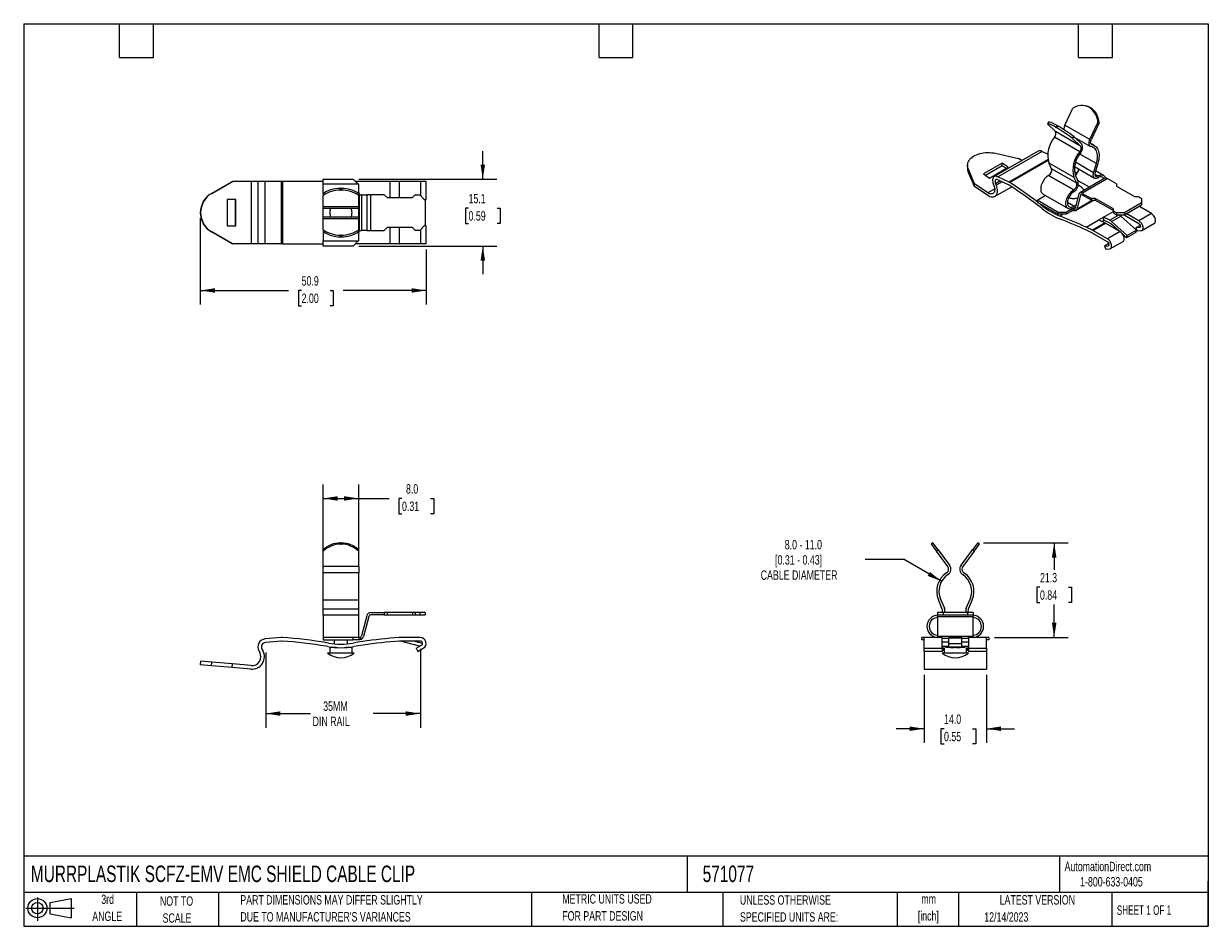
# Model space of a CAD drawing. Header units: millimetres. Extents: x 6 to 273, y 6 to 210.
import ezdxf

# ---------------------------------------------------------------- set-up
doc = ezdxf.new("R2010")
doc.units = ezdxf.units.MM
doc.layers.add('DIMENSIONS', color=140, linetype='Continuous', lineweight=25)
doc.layers.add('TEXT', color=140, linetype='Continuous', lineweight=25)
doc.layers.add('SLD-DEFPOINTS', color=7, linetype='Continuous')
doc.styles.add('SLDTEXTSTYLE0', font='TXT', dxfattribs={"width": 0.7})
doc.styles.add('SLDTEXTSTYLE1', font='TXT', dxfattribs={"width": 0.65})
doc.dimstyles.new('SLDDIMSTYLE0', dxfattribs={"dimtxt": 2.158008, "dimasz": 3.302, "dimexe": 0, "dimexo": 0.0625, "dimgap": 0.539502, "dimtad": 0, "dimtih": 1, "dimtoh": 1, "dimrnd": 1e-09, "dimzin": 4, "dimdsep": 46, "dimtxsty": 'SLDTEXTSTYLE0', "dimsah": 1, "dimcen": 0.09, "dimadec": 0, "dimazin": 1, "dimtfac": 1, "dimtofl": 0, "dimtmove": 0, "dimatfit": 3, "dimfxl": 0, "dimfrac": 2, "dimtolj": 1, "dimtzin": 12, "dimarcsym": 0})
doc.dimstyles.new('SLDDIMSTYLE1', dxfattribs={"dimtxt": 2.158008, "dimasz": 3.302, "dimexe": 0, "dimexo": 0.0625, "dimgap": 0.539502, "dimtad": 0, "dimtih": 1, "dimtoh": 1, "dimrnd": 1e-09, "dimzin": 12, "dimdsep": 46, "dimtxsty": 'SLDTEXTSTYLE0', "dimsah": 1, "dimcen": 0.09, "dimadec": 0, "dimazin": 3, "dimtfac": 1, "dimtofl": 0, "dimtmove": 0, "dimatfit": 3, "dimfxl": 0, "dimfrac": 2, "dimtolj": 1, "dimtzin": 12, "dimarcsym": 0})
doc.dimstyles.new('SLDDIMSTYLE2', dxfattribs={"dimtxt": 2.158008, "dimasz": 3.302, "dimexe": 0, "dimexo": 0.0625, "dimgap": 0.539502, "dimtad": 0, "dimtih": 1, "dimtoh": 1, "dimrnd": 1e-09, "dimzin": 4, "dimdsep": 46, "dimtxsty": 'SLDTEXTSTYLE0', "dimsah": 1, "dimcen": 0.09, "dimadec": 0, "dimazin": 1, "dimtfac": 1, "dimtmove": 0, "dimatfit": 0, "dimfxl": 0, "dimfrac": 2, "dimtolj": 1, "dimtzin": 12, "dimarcsym": 0})
doc.dimstyles.new('SLDDIMSTYLE3', dxfattribs={"dimtxt": 2.158008, "dimasz": 3.302, "dimexe": 0, "dimexo": 0.0625, "dimgap": 0.539502, "dimtad": 0, "dimtih": 1, "dimtoh": 1, "dimrnd": 1e-09, "dimzin": 12, "dimdsep": 46, "dimtxsty": 'SLDTEXTSTYLE0', "dimsah": 1, "dimcen": 0, "dimadec": 0, "dimazin": 3, "dimtfac": 1, "dimtofl": 0, "dimtmove": 0, "dimatfit": 3, "dimfxl": 0, "dimfrac": 2, "dimtolj": 1, "dimtzin": 12, "dimarcsym": 0})
doc.dimstyles.new('SLDDIMSTYLE4', dxfattribs={"dimtxt": 2.158008, "dimasz": 3.302, "dimexe": 0, "dimexo": 0.0625, "dimgap": 0.539502, "dimtad": 0, "dimtih": 1, "dimtoh": 1, "dimrnd": 1e-09, "dimzin": 12, "dimdsep": 46, "dimtxsty": 'SLDTEXTSTYLE0', "dimsah": 1, "dimcen": 0.09, "dimadec": 0, "dimazin": 3, "dimtfac": 1, "dimtmove": 0, "dimatfit": 0, "dimfxl": 0, "dimfrac": 2, "dimtolj": 1, "dimtzin": 12, "dimarcsym": 0})

# ---------------------------------------------------------------- blocks, each defined once
blk = doc.blocks.new('Block11')
at = {"color": 7, "linetype": 'Continuous', "lineweight": 18}
for p, q in [((0, 2.88), (10.87, 2.88)), ((2.59, 5.31), (2.59, 0)), ((5.48, 4.17), (10.18, 5.03)), ((5.48, 1.6), (5.48, 4.17)), ((10.18, 5.03), (10.18, 0.73)), ((5.48, 1.6), (10.18, 0.73))]:
    blk.add_line(p, q, dxfattribs=at)
for radius in [2.15, 1.29]:
    blk.add_circle((2.59, 2.88), radius, dxfattribs=at)
blk = doc.blocks.new('Block12')
at = {"layer": 'SLD-DEFPOINTS'}
blk.add_blockref('Block11', (0, 0), dxfattribs=at)
blk = doc.blocks.new('_D')
at = {"layer": 'DIMENSIONS'}
for p, q in [((73.77, 88.95), (73.77, 105.84)), ((81.77, 88.95), (81.77, 105.84)), ((73.77, 102.67), (81.77, 102.67)), ((81.77, 102.67), (88.6, 102.67)), ((91.52, 102.67), (90.8, 102.67)), ((90.8, 102.67), (90.8, 99.24)), ((97.93, 102.67), (98.66, 102.67)), ((98.66, 102.67), (98.66, 99.24)), ((90.8, 99.24), (91.52, 99.24)), ((98.66, 99.24), (97.93, 99.24))]:
    blk.add_line(p, q, dxfattribs=at)
for points in [[(73.77, 102.67), (77.07, 102.16), (77.07, 103.18)], [(81.77, 102.67), (78.47, 103.18), (78.47, 102.16)]]:
    blk.add_solid(points, dxfattribs=at)
at = {"layer": 'DIMENSIONS', "char_height": 2.117, "attachment_point": 1, "style": 'SLDTEXTSTYLE0'}
for s, insert in [('8.0', (92.42, 105.88)), ('0.31', (91.52, 101.97))]:
    blk.add_mtext(s, dxfattribs=dict(at, insert=insert))
blk = doc.blocks.new('_D_1')
at = {"layer": 'DIMENSIONS'}
for p, q in [((60.86, 67.98), (60.86, 51.06)), ((95.66, 68.8), (95.66, 51.06)), ((60.86, 54.24), (70.91, 54.24)), ((95.66, 54.24), (85, 54.24))]:
    blk.add_line(p, q, dxfattribs=at)
for points in [[(60.86, 54.24), (64.16, 53.73), (64.16, 54.75)], [(95.66, 54.24), (92.36, 54.75), (92.36, 53.73)]]:
    blk.add_solid(points, dxfattribs=at)
at = {"layer": 'DIMENSIONS', "char_height": 2.117, "attachment_point": 1, "style": 'SLDTEXTSTYLE0'}
for s, insert in [('35MM', (73.78, 56.97)), ('DIN RAIL', (71.39, 53.54))]:
    blk.add_mtext(s, dxfattribs=dict(at, insert=insert))
blk = doc.blocks.new('_D_2')
at = {"layer": 'DIMENSIONS'}
for p, q in [((209.09, 62.97), (209.09, 47.65)), ((223.09, 62.97), (223.09, 47.65)), ((209.09, 50.83), (202.74, 50.83)), ((213.55, 50.83), (212.82, 50.83)), ((212.82, 50.83), (212.82, 47.4)), ((219.96, 50.83), (220.68, 50.83)), ((220.68, 50.83), (220.68, 47.4)), ((223.09, 50.83), (229.44, 50.83)), ((212.82, 47.4), (213.55, 47.4)), ((220.68, 47.4), (219.96, 47.4))]:
    blk.add_line(p, q, dxfattribs=at)
for points in [[(209.09, 50.83), (205.79, 51.34), (205.79, 50.32)], [(223.09, 50.83), (226.39, 50.32), (226.39, 51.34)]]:
    blk.add_solid(points, dxfattribs=at)
at = {"layer": 'DIMENSIONS', "char_height": 2.117, "attachment_point": 1, "style": 'SLDTEXTSTYLE0'}
for s, insert in [('14.0', (213.55, 54.04)), ('0.55', (213.55, 50.13))]:
    blk.add_mtext(s, dxfattribs=dict(at, insert=insert))
blk = doc.blocks.new('_D_3')
at = {"layer": 'DIMENSIONS'}
for p, q in [((222.42, 92.67), (241.53, 92.67)), ((238.35, 92.67), (238.35, 86.6)), ((235.15, 82.69), (234.42, 82.69)), ((234.42, 82.69), (234.42, 79.26)), ((241.56, 82.69), (242.28, 82.69)), ((242.28, 82.69), (242.28, 79.26)), ((234.42, 79.26), (235.15, 79.26)), ((238.35, 71.37), (238.35, 78.77)), ((242.28, 79.26), (241.56, 79.26)), ((224.89, 71.37), (241.53, 71.37))]:
    blk.add_line(p, q, dxfattribs=at)
for points in [[(238.35, 92.67), (237.84, 89.37), (238.86, 89.37)], [(238.35, 71.37), (238.86, 74.67), (237.84, 74.67)]]:
    blk.add_solid(points, dxfattribs=at)
at = {"layer": 'DIMENSIONS', "char_height": 2.117, "attachment_point": 1, "style": 'SLDTEXTSTYLE0'}
for s, insert in [('21.3', (235.15, 85.9)), ('0.84', (235.15, 81.98))]:
    blk.add_mtext(s, dxfattribs=dict(at, insert=insert))
blk = doc.blocks.new('_D_4')
at = {"layer": 'DIMENSIONS'}
for p, q in [((204.55, 88.89), (195.76, 88.89)), ((212.99, 84.02), (204.55, 88.89))]:
    blk.add_line(p, q, dxfattribs=at)
blk.add_solid([(212.99, 84.02), (210.39, 86.11), (209.88, 85.23)], dxfattribs=at)
at = {"layer": 'DIMENSIONS', "attachment_point": 1, "style": 'SLDTEXTSTYLE0'}
for s, insert, char_height in [('8.0 - 11.0', (177.7, 93.33), 2.117), ('[0.31 - 0.43]', (175.52, 89.9), 2.1167), ('CABLE DIAMETER', (172.28, 86.47), 2.1167)]:
    blk.add_mtext(s, dxfattribs=dict(at, insert=insert, char_height=char_height))
blk = doc.blocks.new('_D_5')
at = {"layer": 'DIMENSIONS'}
for p, q in [((109.71, 174.54), (109.71, 180.89)), ((81.79, 174.54), (112.89, 174.54)), ((106.5, 168.03), (105.78, 168.03)), ((105.78, 168.03), (105.78, 164.6)), ((112.92, 168.03), (113.64, 168.03)), ((113.64, 168.03), (113.64, 164.6)), ((105.78, 164.6), (106.5, 164.6)), ((113.64, 164.6), (112.92, 164.6)), ((81.79, 159.49), (112.89, 159.49)), ((109.71, 159.49), (109.71, 153.14))]:
    blk.add_line(p, q, dxfattribs=at)
for points in [[(109.71, 174.54), (110.22, 177.84), (109.2, 177.84)], [(109.71, 159.49), (109.2, 156.19), (110.22, 156.19)]]:
    blk.add_solid(points, dxfattribs=at)
at = {"layer": 'DIMENSIONS', "char_height": 2.117, "attachment_point": 1, "style": 'SLDTEXTSTYLE0'}
for s, insert in [('15.1', (106.5, 171.24)), ('0.59', (106.5, 167.33))]:
    blk.add_mtext(s, dxfattribs=dict(at, insert=insert))
blk = doc.blocks.new('_D_6')
at = {"layer": 'DIMENSIONS'}
for p, q in [((46.1, 165.75), (46.1, 146.31)), ((96.96, 158.75), (96.96, 146.31)), ((46.1, 149.49), (65.99, 149.49)), ((68.92, 149.49), (68.19, 149.49)), ((68.19, 149.49), (68.19, 146.06)), ((75.33, 149.49), (76.06, 149.49)), ((76.06, 149.49), (76.06, 146.06)), ((96.96, 149.49), (78.26, 149.49)), ((68.19, 146.06), (68.92, 146.06)), ((76.06, 146.06), (75.33, 146.06))]:
    blk.add_line(p, q, dxfattribs=at)
for points in [[(46.1, 149.49), (49.4, 148.98), (49.4, 150)], [(96.96, 149.49), (93.66, 150), (93.66, 148.98)]]:
    blk.add_solid(points, dxfattribs=at)
at = {"layer": 'DIMENSIONS', "char_height": 2.117, "attachment_point": 1, "style": 'SLDTEXTSTYLE0'}
for s, insert in [('50.9', (68.92, 152.7)), ('2.00', (68.92, 148.79))]:
    blk.add_mtext(s, dxfattribs=dict(at, insert=insert))

msp = doc.modelspace()

# ---------------------------------------------------------------- linework, layer by layer
for p, q in [((240.748, 186.74), (242.555, 190.551)), ((245.794, 190.941), (245.512, 191.023)), ((246.192, 190.738), (246.276, 190.689)), ((246.192, 190.738), (246.474, 190.655)), ((246.559, 190.606), (246.276, 190.689)), ((246.559, 190.606), (246.474, 190.655)), ((237.1, 187.402), (236.818, 186.994)), ((238.624, 185.268), (236.818, 186.994)), ((246.405, 183.474), (240.748, 186.74)), ((246.405, 183.474), (248.211, 187.286)), ((248.494, 187.203), (246.687, 183.392)), ((248.211, 187.286), (248.494, 187.203)), ((244.281, 182.003), (238.624, 185.268)), ((238.753, 186.198), (239.036, 186.607)), ((238.753, 186.198), (238.838, 186.149)), ((239.12, 186.558), (238.838, 186.149)), ((239.12, 186.558), (239.036, 186.607)), ((242.475, 183.728), (242.757, 184.137)), ((242.757, 184.137), (244.564, 182.411)), ((244.105, 180.728), (238.449, 183.994)), ((244.281, 182.003), (242.475, 183.728)), ((242.883, 184.016), (246.502, 181.927)), ((247.418, 182.118), (246.573, 182.606)), ((246.662, 182.436), (246.863, 182.32)), ((234.751, 180.843), (224.851, 175.128)), ((225.172, 180.367), (230.333, 179.224)), ((225.64, 175.097), (235.54, 180.812)), ((236.924, 178.917), (228.197, 173.879)), ((236.965, 178.73), (228.381, 173.775)), ((231.075, 178.721), (230.333, 179.224)), ((236.883, 180.172), (235.54, 180.812)), ((247.847, 178.042), (244.094, 180.209)), ((218.86, 177.805), (218.811, 177.183)), ((218.98, 176.198), (219.029, 176.82)), ((220.384, 172.887), (218.98, 176.198)), ((220.434, 173.51), (219.029, 176.82)), ((226.653, 178.147), (222.445, 175.718)), ((226.603, 177.525), (222.918, 175.398)), ((223.819, 174.787), (228.026, 177.215)), ((226.603, 177.525), (226.653, 178.147)), ((227.504, 176.914), (226.603, 177.525)), ((228.026, 177.215), (226.653, 178.147)), ((237.139, 178.232), (242.796, 174.966)), ((237.756, 176.91), (237.139, 178.232)), ((243.413, 173.645), (237.756, 176.91)), ((243.51, 175.837), (242.879, 176.301)), ((242.937, 177.403), (247.457, 174.794)), ((247.23, 176.008), (243.173, 178.35)), ((247.23, 176.008), (247.847, 178.042)), ((248.173, 178.07), (247.556, 176.036)), ((249.474, 175.41), (247.68, 176.446)), ((48.629, 171.359), (53.271, 174.015)), ((48.699, 171.359), (53.341, 174.015)), ((53.271, 174.015), (53.341, 174.015)), ((57.575, 174.015), (53.341, 174.015)), ((57.575, 174.015), (57.575, 160.015)), ((59.061, 174.015), (57.575, 174.015)), ((59.061, 174.015), (59.061, 160.015)), ((60.705, 174.015), (59.061, 174.015)), ((60.705, 160.015), (60.705, 174.015)), ((64.321, 174.015), (60.705, 174.015)), ((64.321, 174.015), (64.321, 160.015)), ((64.58, 174.015), (64.321, 174.015)), ((64.58, 174.015), (64.58, 160.015)), ((73.768, 174.015), (64.58, 174.015)), ((73.768, 173.39), (73.768, 174.54)), ((73.768, 174.54), (80.518, 174.54)), ((81.768, 173.39), (73.768, 173.39)), ((73.768, 171.271), (73.768, 173.39)), ((80.518, 174.54), (81.668, 173.39)), ((88.875, 174.015), (81.043, 174.015)), ((81.768, 171.271), (81.768, 173.39)), ((90.856, 174.015), (88.875, 174.015)), ((88.875, 170.39), (88.875, 174.015)), ((90.995, 174.015), (90.856, 174.015)), ((90.856, 174.015), (90.856, 170.39)), ((95.66, 174.015), (90.995, 174.015)), ((90.995, 170.39), (90.995, 174.015)), ((96.96, 174.015), (95.66, 174.015)), ((95.66, 174.015), (95.66, 170.874)), ((96.96, 169.99), (96.96, 174.015)), ((220.384, 172.887), (220.434, 173.51)), ((223.427, 171.479), (220.434, 173.51)), ((222.445, 175.718), (223.819, 174.787)), ((224.648, 173.473), (224.776, 173.141)), ((226.244, 174.154), (225.138, 173.516)), ((225.138, 173.516), (225.267, 173.184)), ((226.629, 173.971), (225.267, 173.184)), ((228.197, 173.879), (225.64, 175.097)), ((228.247, 173.2), (225.69, 174.418)), ((237.087, 175.389), (237.105, 175.399)), ((242.744, 172.123), (237.087, 175.389)), ((237.105, 175.399), (242.762, 172.133)), ((243.413, 173.645), (242.796, 174.966)), ((243.121, 175.314), (243.738, 173.992)), ((246.282, 172.734), (243.604, 174.279)), ((249.77, 174.747), (244.113, 171.482)), ((244.613, 171.432), (250.27, 174.698)), ((247.5, 175.705), (248.224, 175.287)), ((247.5, 175.685), (248.207, 175.276)), ((248.224, 175.287), (248.207, 175.276)), ((248.207, 174.868), (248.224, 174.878)), ((252.379, 173.48), (250.27, 174.698)), ((252.379, 173.48), (252.379, 172.97)), ((48.629, 171.359), (48.699, 171.359)), ((73.768, 171.271), (73.768, 170.872)), ((73.768, 168.317), (73.768, 170.872)), ((77.708, 172.075), (77.708, 172.475)), ((77.828, 172.475), (77.708, 172.475)), ((77.708, 172.075), (77.828, 172.075)), ((77.828, 172.475), (77.828, 172.075)), ((81.768, 170.872), (81.768, 171.271)), ((81.768, 168.317), (81.768, 170.872)), ((81.884, 171.195), (81.884, 162.835)), ((82.367, 171.015), (82.268, 171.015)), ((82.367, 171.015), (82.367, 163.015)), ((82.367, 171.015), (83.57, 171.015)), ((83.57, 171.015), (83.57, 163.015)), ((84.536, 171.015), (83.57, 171.015)), ((84.536, 163.015), (84.536, 171.015)), ((87.519, 171.015), (84.536, 171.015)), ((87.519, 171.015), (88.144, 170.39)), ((93.894, 170.39), (94.519, 171.015)), ((94.519, 171.015), (95.519, 171.015)), ((95.519, 171.015), (96.769, 169.765)), ((223.378, 170.857), (220.384, 172.887)), ((224.959, 172.363), (223.427, 171.479)), ((224.95, 170.61), (228.809, 172.837)), ((234.507, 169.816), (236.355, 170.883)), ((235.838, 171.182), (241.494, 167.917)), ((242.762, 172.133), (242.744, 172.123)), ((242.744, 171.715), (242.762, 171.725)), ((243.93, 171.221), (243.08, 168.047)), ((244.272, 170.918), (243.421, 167.745)), ((244.272, 170.918), (244.522, 171.063)), ((244.613, 171.432), (246.722, 170.215)), ((246.722, 169.806), (244.613, 171.024)), ((252.379, 172.97), (256.445, 170.623)), ((54.104, 169.99), (52.161, 169.99)), ((52.161, 169.99), (52.161, 164.04)), ((54.034, 164.04), (54.034, 169.99)), ((54.104, 164.04), (54.104, 169.99)), ((81.768, 168.317), (73.768, 168.317)), ((73.768, 168.015), (73.768, 168.317)), ((81.768, 168.015), (81.768, 168.317)), ((88.144, 170.39), (93.894, 170.39)), ((96.544, 169.99), (96.96, 169.99)), ((96.769, 169.765), (96.769, 164.265)), ((239.279, 167.061), (234.507, 169.816)), ((234.507, 169.816), (234.507, 169.408)), ((234.507, 169.408), (239.279, 166.652)), ((234.741, 169.273), (235.446, 168.732)), ((235.628, 167.929), (235.351, 168.143)), ((235.446, 168.732), (235.561, 168.799)), ((235.722, 168.519), (235.446, 168.732)), ((235.884, 168.612), (235.722, 168.519)), ((242.744, 168.449), (241.33, 169.265)), ((243.109, 168.156), (242.611, 167.869)), ((242.744, 168.449), (243.268, 168.751)), ((242.744, 168.04), (243.139, 168.268)), ((243.238, 167.484), (247.26, 169.806)), ((246.992, 169.806), (243.421, 167.745)), ((247.606, 170.215), (246.722, 170.215)), ((246.722, 170.215), (246.722, 169.806)), ((246.722, 169.806), (247.606, 169.806)), ((251.672, 167.867), (247.606, 170.215)), ((247.606, 170.215), (247.606, 169.806)), ((247.606, 169.806), (251.672, 167.459)), ((258.036, 169.194), (254.147, 166.949)), ((254.147, 166.541), (258.036, 168.786)), ((256.445, 170.623), (257.329, 170.623)), ((257.329, 170.623), (258.036, 170.215)), ((260.257, 166.809), (257.434, 168.438)), ((258.036, 170.215), (258.036, 169.194)), ((258.036, 169.194), (258.036, 168.786)), ((73.768, 168.015), (81.768, 168.015)), ((73.768, 166.015), (73.768, 168.015)), ((81.768, 166.015), (73.768, 166.015)), ((73.768, 165.713), (73.768, 166.015)), ((73.768, 163.158), (73.768, 165.713)), ((73.768, 165.713), (81.768, 165.713)), ((81.768, 166.015), (81.768, 168.015)), ((81.768, 165.713), (81.768, 166.015)), ((81.768, 163.158), (81.768, 165.713)), ((241.047, 167.061), (239.279, 167.061)), ((239.279, 166.652), (239.279, 167.061)), ((241.047, 166.652), (239.279, 166.652)), ((240.387, 166.652), (239.667, 166.237)), ((242.302, 167.785), (241.047, 167.061)), ((242.302, 167.377), (241.047, 166.652)), ((241.047, 167.061), (241.047, 166.652)), ((242.302, 167.785), (242.302, 167.377)), ((243.009, 167.44), (243.009, 167.932)), ((245.56, 163.717), (248.406, 165.36)), ((248.406, 165.36), (249.466, 165.973)), ((248.406, 165.36), (249.806, 164.693)), ((249.466, 165.973), (251.552, 167.177)), ((249.516, 165.293), (249.466, 165.973)), ((250.867, 165.306), (249.466, 165.973)), ((252.953, 166.51), (250.867, 165.306)), ((251.261, 165.038), (253.347, 166.242)), ((251.552, 167.177), (251.672, 167.246)), ((251.552, 167.177), (251.672, 167.12)), ((251.672, 167.357), (251.672, 167.867)), ((252.379, 166.949), (251.672, 167.357)), ((251.672, 167.357), (251.672, 166.949)), ((251.672, 166.949), (252.379, 166.541)), ((254.147, 166.949), (252.379, 166.949)), ((252.379, 166.949), (252.379, 166.541)), ((252.379, 166.541), (254.147, 166.541)), ((252.888, 166.541), (252.953, 166.51)), ((256.882, 163.097), (253.347, 166.242)), ((254.063, 166.443), (253.858, 166.541)), ((257.411, 164.513), (254.112, 166.417)), ((254.147, 166.949), (254.147, 166.541)), ((257.411, 165.166), (254.588, 166.795)), ((260.257, 166.809), (257.411, 165.166)), ((52.161, 164.04), (54.104, 164.04)), ((73.768, 163.158), (73.768, 162.759)), ((73.768, 162.759), (73.768, 160.64)), ((81.768, 162.759), (81.768, 163.158)), ((81.768, 160.64), (81.768, 162.759)), ((82.268, 163.015), (82.367, 163.015)), ((83.57, 163.015), (82.367, 163.015)), ((83.57, 163.015), (84.536, 163.015)), ((84.536, 163.015), (87.519, 163.015)), ((88.144, 163.64), (87.519, 163.015)), ((93.894, 163.64), (88.144, 163.64)), ((88.875, 160.015), (88.875, 163.64)), ((90.856, 163.64), (90.856, 160.015)), ((90.995, 160.015), (90.995, 163.64)), ((94.519, 163.015), (93.894, 163.64)), ((95.519, 163.015), (94.519, 163.015)), ((96.769, 164.265), (95.519, 163.015)), ((95.66, 163.156), (95.66, 160.015)), ((96.96, 164.04), (96.544, 164.04)), ((96.96, 160.015), (96.96, 164.04)), ((246.96, 163.05), (245.56, 163.717)), ((247.01, 162.371), (245.609, 163.038)), ((249.806, 164.693), (246.96, 163.05)), ((247.059, 162.998), (249.905, 164.641)), ((250.358, 161.094), (247.059, 162.998)), ((249.077, 165.04), (249.516, 165.293)), ((250.916, 164.626), (249.516, 165.293)), ((249.905, 164.641), (253.204, 162.737)), ((253.204, 162.737), (250.358, 161.094)), ((252.87, 162.93), (251.113, 164.492)), ((254.796, 161.892), (251.261, 165.038)), ((256.882, 163.097), (254.796, 161.892)), ((256.734, 162.551), (256.882, 163.097)), ((257.716, 164.136), (256.74, 163.573)), ((257.588, 163.649), (256.74, 163.573)), ((256.74, 163.573), (257.023, 162.844)), ((257.871, 162.92), (257.023, 162.844)), ((257.588, 163.649), (257.717, 163.723)), ((258.061, 162.978), (260.907, 164.621)), ((48.629, 162.671), (48.699, 162.671)), ((53.271, 160.015), (48.629, 162.671)), ((53.341, 160.015), (48.699, 162.671)), ((73.768, 160.64), (81.768, 160.64)), ((73.768, 159.49), (73.768, 160.64)), ((77.828, 161.955), (77.709, 161.955)), ((77.709, 161.556), (77.709, 161.955)), ((77.709, 161.556), (77.828, 161.556)), ((77.828, 161.955), (77.828, 161.556)), ((81.668, 160.64), (80.518, 159.49)), ((250.358, 160.441), (247.059, 162.345)), ((250.662, 160.064), (249.687, 159.501)), ((251.008, 158.907), (253.854, 160.55)), ((254.648, 161.347), (253.85, 162.058)), ((256.734, 162.551), (254.648, 161.347)), ((254.648, 161.347), (254.796, 161.892)), ((53.271, 160.015), (53.341, 160.015)), ((57.575, 160.015), (53.341, 160.015)), ((59.061, 160.015), (57.575, 160.015)), ((60.705, 160.015), (59.061, 160.015)), ((64.321, 160.015), (60.705, 160.015)), ((64.58, 160.015), (64.321, 160.015)), ((64.58, 160.015), (73.768, 160.015)), ((80.518, 159.49), (73.768, 159.49)), ((88.875, 160.015), (81.043, 160.015)), ((90.856, 160.015), (88.875, 160.015)), ((90.856, 160.015), (90.995, 160.015)), ((95.66, 160.015), (90.995, 160.015)), ((96.96, 160.015), (95.66, 160.015)), ((249.687, 159.501), (250.534, 159.577)), ((249.687, 159.501), (249.97, 158.772)), ((249.97, 158.772), (250.817, 158.848)), ((250.534, 159.577), (250.664, 159.652)), ((73.768, 91.07), (73.768, 90.77)), ((73.768, 87.379), (73.768, 90.77)), ((77.709, 92.367), (77.709, 92.667)), ((77.828, 92.667), (77.709, 92.667)), ((77.709, 92.367), (77.828, 92.367)), ((77.828, 92.667), (77.828, 92.367)), ((81.768, 90.77), (81.768, 91.07)), ((81.768, 87.379), (81.768, 90.77)), ((211.031, 92.667), (210.632, 92.367)), ((210.632, 92.367), (211.836, 90.77)), ((212.235, 91.07), (211.031, 92.667)), ((211.836, 90.77), (212.235, 91.07)), ((214.39, 87.379), (211.836, 90.77)), ((212.235, 91.07), (214.79, 87.68)), ((217.394, 87.68), (219.948, 91.07)), ((220.348, 90.77), (217.793, 87.379)), ((221.152, 92.667), (219.948, 91.07)), ((219.948, 91.07), (220.348, 90.77)), ((220.348, 90.77), (221.551, 92.367)), ((221.551, 92.367), (221.152, 92.667)), ((81.768, 87.379), (73.768, 87.379)), ((73.768, 85.942), (73.768, 87.379)), ((81.768, 85.942), (73.768, 85.942)), ((73.768, 79.812), (73.768, 85.942)), ((81.768, 87.379), (81.768, 85.942)), ((81.768, 79.812), (81.768, 85.942)), ((73.768, 79.812), (81.768, 79.812)), ((73.768, 77.757), (73.768, 79.812)), ((81.768, 77.757), (73.768, 77.757)), ((73.768, 76.367), (73.768, 77.757)), ((81.768, 77.757), (81.768, 79.812)), ((81.768, 76.367), (81.768, 77.757)), ((213.162, 77.757), (212.289, 79.812)), ((212.75, 80.007), (213.622, 77.953)), ((218.561, 77.953), (219.434, 80.007)), ((219.894, 79.812), (219.021, 77.757)), ((81.768, 76.367), (73.768, 76.367)), ((73.768, 76.367), (73.768, 71.367)), ((81.768, 71.367), (81.768, 76.367)), ((83.57, 76.225), (82.367, 71.737)), ((84.053, 76.096), (82.85, 71.608)), ((84.536, 76.967), (87.519, 76.967)), ((87.519, 76.467), (84.536, 76.467)), ((87.519, 76.967), (87.519, 76.467)), ((88.144, 76.967), (87.519, 76.967)), ((87.519, 76.467), (88.144, 76.467)), ((88.144, 76.967), (88.144, 76.467)), ((93.894, 76.967), (88.144, 76.967)), ((88.144, 76.467), (93.894, 76.467)), ((93.894, 76.967), (93.894, 76.467)), ((94.519, 76.967), (93.894, 76.967)), ((93.894, 76.467), (94.519, 76.467)), ((94.519, 76.967), (94.519, 76.467)), ((95.519, 76.967), (94.519, 76.967)), ((94.519, 76.467), (95.519, 76.467)), ((95.519, 76.967), (95.519, 76.467)), ((96.769, 76.967), (95.519, 76.967)), ((95.519, 76.467), (96.769, 76.467)), ((96.769, 76.967), (96.769, 76.467)), ((212.092, 76.967), (212.092, 76.467)), ((213.342, 76.967), (212.092, 76.967)), ((212.092, 76.467), (213.342, 76.467)), ((212.092, 76.096), (212.092, 76.467)), ((212.092, 76.096), (220.092, 76.096)), ((212.092, 76.096), (212.092, 71.608)), ((213.342, 76.967), (213.342, 76.467)), ((218.842, 76.967), (213.342, 76.967)), ((213.342, 76.467), (218.842, 76.467)), ((218.842, 76.967), (218.842, 76.467)), ((220.092, 76.967), (218.842, 76.967)), ((218.842, 76.467), (220.092, 76.467)), ((220.092, 76.967), (220.092, 76.467)), ((220.092, 76.467), (220.092, 76.096)), ((220.092, 71.608), (220.092, 76.096)), ((64.321, 71.357), (60.705, 71.041)), ((64.39, 70.56), (60.774, 70.244)), ((80.518, 71.367), (73.768, 71.367)), ((73.768, 71.367), (73.768, 70.867)), ((73.768, 70.867), (80.518, 70.867)), ((74.829, 69.323), (74.438, 69.389)), ((74.962, 70.112), (74.571, 70.178)), ((76.268, 70.867), (76.268, 69.943)), ((79.268, 69.943), (79.268, 70.867)), ((80.518, 70.867), (80.518, 71.367)), ((81.768, 71.367), (80.518, 71.367)), ((81.768, 70.867), (80.518, 70.867)), ((81.768, 71.367), (81.768, 70.867)), ((81.884, 71.367), (81.768, 71.367)), ((81.884, 70.867), (81.768, 70.867)), ((82.268, 70.943), (82.268, 71.546)), ((90.856, 71.36), (88.875, 71.187)), ((90.925, 70.564), (88.945, 70.39)), ((95.66, 71.367), (90.995, 71.367)), ((95.66, 70.567), (90.995, 70.567)), ((95.476, 69.383), (91.204, 70.539)), ((96.159, 70.027), (94.164, 70.567)), ((94.712, 68.941), (95.91, 69.633)), ((208.567, 70.867), (208.567, 71.367)), ((209.092, 71.367), (208.567, 71.367)), ((209.092, 70.867), (208.567, 70.867)), ((213.117, 71.367), (209.092, 71.367)), ((209.092, 68.941), (209.092, 71.367)), ((220.092, 71.608), (212.092, 71.608)), ((212.092, 71.608), (212.092, 71.359)), ((213.117, 68.941), (213.117, 71.367)), ((213.117, 71.187), (214.617, 71.187)), ((213.117, 70.39), (214.617, 70.39)), ((217.567, 71.367), (214.617, 71.367)), ((214.617, 71.311), (214.617, 71.367)), ((214.617, 69.958), (214.617, 71.311)), ((214.617, 71.311), (217.567, 71.311)), ((214.617, 69.186), (214.617, 69.958)), ((217.567, 69.958), (214.617, 69.958)), ((217.567, 71.311), (217.567, 71.367)), ((217.567, 69.958), (217.567, 71.311)), ((217.567, 71.187), (219.067, 71.187)), ((217.567, 70.39), (219.067, 70.39)), ((217.567, 69.186), (217.567, 69.958)), ((219.067, 71.367), (219.067, 68.941)), ((223.092, 71.367), (219.067, 71.367)), ((220.092, 71.363), (220.092, 71.608)), ((223.092, 68.941), (223.092, 71.367)), ((223.617, 71.367), (223.092, 71.367)), ((223.617, 70.867), (223.092, 70.867)), ((223.617, 71.367), (223.617, 70.867)), ((59.301, 68.35), (59.483, 68.035)), ((59.995, 68.749), (60.176, 68.434)), ((80.758, 67.817), (74.768, 67.817)), ((75.268, 69.117), (75.268, 67.817)), ((76.579, 69.117), (75.268, 69.117)), ((76.268, 69.14), (76.268, 69.117)), ((80.268, 69.117), (78.957, 69.117)), ((79.268, 69.117), (79.268, 69.14)), ((80.268, 67.817), (80.268, 69.117)), ((94.712, 68.941), (95.112, 68.249)), ((95.112, 68.249), (96.31, 68.941)), ((209.092, 68.941), (213.117, 68.941)), ((209.092, 68.249), (209.092, 68.941)), ((213.117, 68.249), (209.092, 68.249)), ((209.092, 68.249), (209.092, 64.238)), ((214.617, 69.318), (213.117, 69.318)), ((213.117, 69.076), (213.592, 69.076)), ((213.117, 68.941), (213.117, 68.249)), ((213.592, 68.749), (213.117, 68.749)), ((213.592, 68.434), (213.117, 68.434)), ((213.592, 69.076), (213.592, 67.817)), ((216.092, 69.117), (213.892, 69.117)), ((217.567, 69.186), (214.617, 69.186)), ((218.291, 69.117), (216.092, 69.117)), ((219.067, 69.318), (217.567, 69.318)), ((218.592, 69.076), (219.067, 69.076)), ((218.592, 67.817), (218.592, 69.076)), ((219.067, 68.749), (218.592, 68.749)), ((219.067, 68.434), (218.592, 68.434)), ((219.067, 68.941), (223.092, 68.941)), ((219.067, 68.941), (219.067, 68.249)), ((223.092, 68.249), (219.067, 68.249)), ((223.092, 68.941), (223.092, 68.249)), ((223.092, 68.249), (223.092, 64.238)), ((46.184, 66.042), (46.114, 65.245)), ((48.629, 65.025), (46.114, 65.245)), ((48.699, 65.822), (46.184, 66.042)), ((48.629, 65.025), (48.699, 65.822)), ((53.271, 64.619), (48.629, 65.025)), ((53.341, 65.415), (48.699, 65.822)), ((53.271, 64.619), (53.341, 65.415)), ((57.505, 64.248), (53.271, 64.619)), ((57.575, 65.045), (53.341, 65.415)), ((209.092, 64.238), (223.092, 64.238))]:
    msp.add_line(p, q)
at = {"flags": 128}
for points in [[(246.669, 181.867), (246.518, 181.918), (246.392, 182.013), (246.294, 182.148), (246.228, 182.318), (246.195, 182.517), (246.197, 182.741), (246.234, 182.98), (246.304, 183.227), (246.405, 183.474)], [(246.863, 182.32), (246.751, 182.361), (246.661, 182.437), (246.594, 182.547), (246.555, 182.685), (246.545, 182.845), (246.565, 183.021), (246.613, 183.206), (246.687, 183.392)], [(247.847, 178.042), (247.956, 178.447), (248.035, 178.846), (248.084, 179.234), (248.101, 179.608), (248.086, 179.964), (248.041, 180.299), (247.965, 180.609), (247.858, 180.891), (247.723, 181.142), (247.56, 181.361), (247.372, 181.544), (247.159, 181.69), (246.924, 181.798), (246.669, 181.867)], [(246.863, 182.32), (247.128, 182.25), (247.374, 182.143), (247.599, 181.997), (247.801, 181.816), (247.978, 181.6), (248.129, 181.352), (248.252, 181.072), (248.347, 180.765), (248.412, 180.432), (248.447, 180.077), (248.452, 179.701), (248.427, 179.31), (248.372, 178.905), (248.287, 178.491), (248.173, 178.07)], [(219.029, 176.82), (218.929, 177.105), (218.871, 177.392), (218.854, 177.679), (218.879, 177.965), (218.946, 178.245), (219.054, 178.518), (219.202, 178.783), (219.388, 179.035), (219.612, 179.274), (219.872, 179.498), (220.164, 179.704), (220.488, 179.891), (220.84, 180.057), (221.217, 180.2), (221.615, 180.321), (222.033, 180.417), (222.466, 180.488), (222.91, 180.533), (223.362, 180.552), (223.818, 180.545), (224.274, 180.511), (224.727, 180.452), (225.172, 180.367)], [(247.556, 176.036), (247.511, 175.84), (247.5, 175.655), (247.523, 175.491), (247.578, 175.356), (247.663, 175.257), (247.775, 175.197), (247.907, 175.18), (248.053, 175.207), (248.207, 175.276)], [(225.64, 175.097), (225.447, 175.172), (225.26, 175.208), (225.086, 175.206), (224.927, 175.165), (224.788, 175.086), (224.671, 174.97), (224.581, 174.822), (224.518, 174.644), (224.484, 174.44), (224.481, 174.215), (224.507, 173.976), (224.563, 173.726), (224.648, 173.473)], [(225.69, 174.418), (225.535, 174.471), (225.392, 174.48), (225.266, 174.443), (225.164, 174.363), (225.092, 174.244), (225.052, 174.092), (225.046, 173.914), (225.075, 173.718), (225.138, 173.516)], [(237.087, 175.389), (236.857, 175.238), (236.63, 175.055), (236.411, 174.843), (236.204, 174.605), (236.011, 174.346), (235.837, 174.069), (235.685, 173.78), (235.557, 173.484), (235.454, 173.186), (235.38, 172.89), (235.335, 172.602), (235.32, 172.327), (235.335, 172.069), (235.38, 171.833), (235.454, 171.623), (235.557, 171.443), (235.685, 171.295), (235.837, 171.182), (235.838, 171.182)], [(248.207, 174.868), (248.018, 174.779), (247.834, 174.731), (247.663, 174.727), (247.51, 174.767), (247.378, 174.85), (247.273, 174.972), (247.198, 175.131), (247.156, 175.32), (247.147, 175.534), (247.172, 175.766), (247.23, 176.008)], [(248.224, 175.287), (248.455, 175.402), (248.682, 175.481), (248.901, 175.522), (249.108, 175.523), (249.301, 175.486), (249.474, 175.41), (249.627, 175.298), (249.755, 175.15), (249.858, 174.969), (249.922, 174.793)], [(249.536, 174.612), (249.449, 174.769), (249.33, 174.902), (249.186, 174.998), (249.021, 175.054), (248.838, 175.071), (248.641, 175.046), (248.435, 174.982), (248.224, 174.878)], [(225.267, 173.184), (225.379, 172.856), (225.461, 172.532), (225.512, 172.215), (225.53, 171.912), (225.516, 171.628), (225.47, 171.367), (225.392, 171.133), (225.284, 170.93), (225.148, 170.762), (224.985, 170.631), (224.799, 170.539), (224.592, 170.489), (224.368, 170.48), (224.131, 170.514), (223.884, 170.589), (223.631, 170.703), (223.378, 170.857)], [(224.776, 173.141), (224.865, 172.876), (224.927, 172.614), (224.959, 172.362), (224.962, 172.123), (224.935, 171.903), (224.879, 171.708), (224.795, 171.54), (224.684, 171.404), (224.55, 171.302), (224.394, 171.237), (224.221, 171.21), (224.034, 171.221), (223.836, 171.27), (223.632, 171.357), (223.427, 171.479)], [(242.744, 168.04), (242.514, 167.925), (242.287, 167.846), (242.068, 167.805), (241.86, 167.804), (241.668, 167.841), (241.494, 167.917), (241.342, 168.029), (241.213, 168.177), (241.111, 168.358), (241.037, 168.568), (240.992, 168.803), (240.977, 169.061), (240.992, 169.336), (241.037, 169.624), (241.111, 169.92), (241.213, 170.219), (241.342, 170.515), (241.494, 170.804), (241.668, 171.08), (241.86, 171.339), (242.068, 171.577), (242.287, 171.789), (242.514, 171.972), (242.744, 172.123)], [(242.744, 171.715), (242.534, 171.575), (242.327, 171.402), (242.131, 171.199), (241.948, 170.971), (241.782, 170.724), (241.639, 170.462), (241.52, 170.191), (241.428, 169.918), (241.366, 169.649), (241.334, 169.39), (241.334, 169.146), (241.366, 168.922), (241.428, 168.725), (241.52, 168.558), (241.639, 168.425), (241.782, 168.329), (241.948, 168.272), (242.131, 168.256), (242.327, 168.281), (242.534, 168.345), (242.744, 168.449)], [(243.93, 171.221), (243.969, 171.324), (244.025, 171.409), (244.097, 171.472), (244.183, 171.512), (244.28, 171.528), (244.386, 171.52), (244.498, 171.488), (244.613, 171.432)], [(244.272, 170.918), (244.291, 170.97), (244.319, 171.012), (244.355, 171.044), (244.398, 171.064), (244.446, 171.072), (244.499, 171.068), (244.555, 171.052), (244.613, 171.024)], [(260.907, 164.621), (260.976, 164.671), (261.07, 164.782), (261.135, 164.927), (261.171, 165.101), (261.174, 165.298), (261.145, 165.51), (261.085, 165.73), (260.997, 165.951), (260.882, 166.165), (260.746, 166.364), (260.593, 166.542), (260.428, 166.692), (260.257, 166.809)], [(253.854, 160.55), (253.922, 160.599), (254.016, 160.71), (254.082, 160.856), (254.117, 161.029), (254.12, 161.226), (254.092, 161.438), (254.032, 161.658), (253.943, 161.879), (253.829, 162.093), (253.693, 162.292), (253.54, 162.47), (253.375, 162.62), (253.204, 162.737)], [(257.411, 165.166), (257.582, 165.049), (257.747, 164.899), (257.9, 164.721), (258.036, 164.522), (258.151, 164.308), (258.239, 164.087), (258.299, 163.866), (258.328, 163.654), (258.324, 163.458), (258.289, 163.284), (258.224, 163.139), (258.13, 163.028), (258.011, 162.954), (257.871, 162.92)], [(257.411, 164.513), (257.512, 164.437), (257.605, 164.333), (257.682, 164.21), (257.736, 164.079), (257.762, 163.949), (257.759, 163.832), (257.727, 163.739), (257.668, 163.676), (257.588, 163.649)], [(250.817, 158.848), (250.957, 158.882), (251.076, 158.956), (251.17, 159.067), (251.236, 159.213), (251.271, 159.386), (251.274, 159.583), (251.245, 159.795), (251.186, 160.015), (251.097, 160.236), (250.983, 160.45), (250.847, 160.649), (250.693, 160.827), (250.528, 160.977), (250.358, 161.094)], [(250.534, 159.577), (250.615, 159.604), (250.674, 159.667), (250.706, 159.761), (250.709, 159.877), (250.682, 160.007), (250.628, 160.139), (250.552, 160.261), (250.459, 160.365), (250.358, 160.441)]]:
    msp.add_lwpolyline(points, dxfattribs=at)
for centre, radius, start, end in [((244.53, 187.601), 3.55, 62.08397, 123.79849), ((243.904, 187.088), 4.312, 2.6202, 56.62088), ((236.367, 183.145), 3.875, 51.98735, 83.31306), ((242.392, 185.885), 1.853, 152.52037, 186.53772), ((237.685, 184.748), 1.073, 315.31656, 28.97966), ((218.633, 151.856), 39.803, 53.20244, 59.49512), ((243.251, 179.872), 6.328, 139.36228, 195.02587), ((243.342, 181.483), 1.073, 315.31656, 28.97966), ((243.137, 181.634), 1.625, 315.70022, 28.59602), ((235.117, 180.102), 0.826, 59.23863, 116.30923), ((248.907, 176.607), 6.328, 139.36228, 195.02587), ((248.528, 176.811), 5.611, 138.90617, 195.482), ((220.884, 177.031), 2.079, 175.80577, 203.62936), ((236.427, 176.587), 1.368, 299.72254, 13.68356), ((240.709, 177.581), 3.301, 316.83226, 346.90047), ((227.551, 172.533), 1.493, 56.24451, 64.36071), ((167.218, 80.635), 111.426, 52.85136, 56.70773), ((241.707, 173.523), 2.084, 300.39483, 13.01126), ((242.084, 173.321), 1.368, 299.72254, 13.68356), ((249.978, 174.298), 0.495, 53.84992, 114.83963), ((51.122, 167.015), 5.009, 119.85153, 240.14847), ((51.192, 167.015), 5.009, 119.85153, 240.14847), ((77.536, 165.587), 6.491, 88.48072, 125.48759), ((78, 165.587), 6.491, 54.51241, 91.51928), ((82.268, 171.515), 0.5, 180, 219.84326), ((227.923, 172.525), 0.749, 56.09554, 64.35445), ((167.307, 80.222), 111.176, 52.26266, 56.70302), ((245.538, 180.937), 15.829, 231.67643, 248.22994), ((242.868, 168.097), 0.217, 310.64273, 346.86838), ((245.909, 180.937), 16.58, 231.67593, 248.23625), ((212.202, 93.844), 77.428, 64.47972, 69.22351), ((212.516, 93.721), 76.812, 64.47969, 69.22467), ((242.634, 167.169), 0.7, 91.91084, 118.32493), ((242.634, 166.761), 0.7, 91.91084, 118.32493), ((243.052, 167.813), 0.376, 263.54395, 349.54509), ((252.202, 164.98), 1.704, 47.75527, 63.83256), ((253.759, 165.806), 0.705, 59.95232, 64.48095), ((77.536, 168.044), 6.491, 234.51262, 271.52), ((78, 168.044), 6.491, 268.48, 305.48738), ((82.268, 162.515), 0.5, 140.15674, 180), ((246.353, 161.777), 1.41, 59.95232, 64.48095), ((249.199, 163.42), 1.41, 59.95232, 64.48095), ((250.116, 163.776), 1.704, 47.75527, 63.83256), ((250.541, 163.862), 0.852, 47.75527, 63.83256), ((246.706, 161.735), 0.705, 59.95232, 64.48095), ((77.637, 86.885), 5.482, 89.24819, 134.87752), ((77.9, 86.885), 5.482, 45.12248, 90.75181), ((216.892, 81.767), 5, 123.36695, 203.01118), ((216.892, 81.767), 4.5, 123.36695, 203.01119), ((213.592, 86.778), 1, 303.36693, 37.00045), ((213.592, 86.778), 1.5, 303.36694, 37.00049), ((218.592, 86.778), 1.5, 142.99951, 236.63306), ((218.592, 86.778), 1, 142.99955, 236.63307), ((215.292, 81.767), 4.5, 336.98881, 56.63305), ((215.292, 81.767), 5, 336.98882, 56.63305), ((212.242, 77.367), 1, 336.42182, 23.01117), ((212.242, 77.367), 1.5, 344.53399, 23.01117), ((219.942, 77.367), 1.5, 156.98883, 195.46601), ((219.942, 77.367), 1, 156.98883, 203.57818), ((84.536, 75.967), 1, 90, 164.99769), ((84.536, 75.967), 0.5, 90, 164.99769), ((212.217, 73.867), 2.5, 92.86598, 265.56735), ((212.217, 73.867), 2, 93.58332, 266.41668), ((219.967, 73.867), 2.5, 274.76339, 87.13402), ((219.967, 73.867), 2, 273.58332, 86.41668), ((60.861, 69.248), 1.8, 94.99985, 209.90993), ((60.861, 69.248), 1, 94.99985, 209.90993), ((64.46, 69.763), 1.6, 85.69063, 94.99985), ((64.46, 69.763), 0.8, 85.51233, 94.99985), ((57.76, -29.21), 100, 80.39919, 86.12213), ((57.76, -29.21), 100.8, 80.39919, 86.12012), ((77.768, 86.701), 16.825, 260.39919, 279.48644), ((97.66, -29.229), 100.8, 95.00004, 99.77804), ((97.66, -29.229), 100, 95.00004, 99.77919), ((81.884, 71.867), 0.5, 320.15674, 344.99769), ((81.884, 71.867), 1, 292.57547, 344.99769), ((90.995, 69.767), 1.6, 90, 95.00004), ((90.995, 69.767), 0.8, 90, 95.00004), ((90.995, 69.767), 0.8, 74.85834, 90), ((95.66, 70.067), 1.3, 300.00045, 90), ((95.66, 70.067), 0.5, 300.00045, 90), ((57.749, 67.038), 2.8, 265.00038, 29.90993), ((57.749, 67.038), 2, 265.00038, 29.90993), ((77.768, 71.817), 5, 233.12836, 306.77561), ((77.768, 86.701), 17.625, 260.39919, 279.49315), ((216.092, 71.817), 5, 233.21604, 306.84611)]:
    msp.add_arc(centre, radius, start, end)
for centre, major_axis, ratio, start_param, end_param in [((244.389, 186.142), (1.405, 4.798), 0.8085381, 6.1009842, 6.2831813), ((244.389, 186.142), (1.405, 4.798), 0.8085381, 5.1616824, 6.076971), ((241.205, 184.55), (4.114, -2.842), 0.1136923, 2.2028388, 3.1182323), ((241.205, 184.55), (4.114, -2.842), 0.1136923, 1.2636419, 2.1790354), ((77.768, 169.466), (5, 0), 0.6018173, 1.5828029, 2.4980915), ((77.768, 169.466), (5, 0), 0.6018173, 0.6435011, 1.5587897), ((77.768, 164.964), (5, 0), 0.6018197, 3.7850938, 4.7004873), ((77.768, 164.964), (5, 0), 0.6018197, 4.7242907, 5.6396842), ((77.768, 88.675), (5, 0), 0.798632, 1.582698, 2.4980915), ((77.768, 88.675), (5, 0), 0.798632, 0.6435011, 1.5588946)]:
    msp.add_ellipse(centre, major_axis=major_axis, ratio=ratio, start_param=start_param, end_param=end_param)
for points, knots in [([(81.884, 171.195), (81.937, 171.132), (82.006, 171.083), (82.146, 171.024), (82.216, 171.015), (82.268, 171.015)], [0, 0, 0, 0, 0.5, 0.5, 1, 1, 1, 1]), ([(244.966, 172.209), (244.954, 172.228), (244.884, 172.336), (244.728, 172.513), (244.498, 172.736), (244.24, 172.93), (244, 173.077), (243.84, 173.145), (243.78, 173.17)], [0, 0, 0, 0, 0.0434074, 0.2490922, 0.456001, 0.6639525, 0.8728478, 1, 1, 1, 1]), ([(245.064, 172.031), (245.052, 172.066), (245.031, 172.127), (244.984, 172.183), (244.963, 172.207)], [0, 0, 0, 0, 0.5686336, 1, 1, 1, 1]), ([(241.601, 170.357), (241.711, 170.33), (241.952, 170.27), (242.348, 170.225), (242.773, 170.214), (243.189, 170.248), (243.503, 170.297), (243.662, 170.345), (243.698, 170.356)], [0, 0, 0, 0, 0.1657015, 0.3628479, 0.5544381, 0.7515845, 0.9431748, 1, 1, 1, 1]), ([(75.487, 168.015), (75.46, 167.958), (75.372, 167.774), (75.291, 167.436), (75.276, 167.155), (75.268, 167.015)], [0, 0, 0, 0, 0.183331, 0.5916655, 1, 1, 1, 1]), ([(75.268, 167.015), (75.28, 166.84), (75.302, 166.525), (75.394, 166.189), (75.471, 166.04), (75.483, 166.015)], [0, 0, 0, 0, 0.5101114, 0.9190573, 1, 1, 1, 1]), ([(80.057, 166.015), (80.061, 166.023), (80.132, 166.156), (80.209, 166.439), (80.276, 166.856), (80.265, 167.279), (80.195, 167.671), (80.098, 167.908), (80.054, 168.015)], [0, 0, 0, 0, 0.0135911, 0.2182185, 0.4228459, 0.6274734, 0.8321008, 1, 1, 1, 1]), ([(242.611, 167.869), (242.693, 167.873), (242.776, 167.872), (242.917, 167.886), (242.972, 167.902), (243.009, 167.932)], [0, 0, 0, 0, 0.5, 0.5, 1, 1, 1, 1]), ([(243.009, 167.44), (242.96, 167.444), (242.899, 167.451), (242.762, 167.461), (242.686, 167.464), (242.611, 167.46)], [0, 0, 0, 0, 0.5, 0.5, 1, 1, 1, 1]), ([(81.884, 162.835), (81.937, 162.899), (82.006, 162.947), (82.146, 163.006), (82.216, 163.015), (82.268, 163.015)], [0, 0, 0, 0, 0.5, 0.5, 1, 1, 1, 1]), ([(81.884, 71.367), (81.937, 71.367), (82.006, 71.376), (82.146, 71.434), (82.216, 71.483), (82.268, 71.546)], [0, 0, 0, 0, 0.5, 0.5, 1, 1, 1, 1]), ([(82.268, 70.943), (82.199, 70.914), (82.127, 70.894), (81.994, 70.87), (81.933, 70.867), (81.884, 70.867)], [0, 0, 0, 0, 0.5, 0.5, 1, 1, 1, 1]), ([(211.912, 71.367), (211.975, 71.367), (212.024, 71.376), (212.082, 71.434), (212.092, 71.483), (212.092, 71.546)], [0, 0, 0, 0, 0.5, 0.5, 1, 1, 1, 1]), ([(220.271, 71.367), (220.208, 71.367), (220.159, 71.376), (220.101, 71.434), (220.092, 71.483), (220.092, 71.546)], [0, 0, 0, 0, 0.5, 0.5, 1, 1, 1, 1]), ([(219.089, 67.817), (219.083, 67.817), (219.07, 67.817), (218.946, 67.817), (218.743, 67.817), (218.466, 67.817), (218.12, 67.817), (217.717, 67.817), (217.267, 67.817), (216.785, 67.817), (216.283, 67.817), (215.775, 67.817), (215.276, 67.817), (214.8, 67.817), (214.362, 67.817), (213.971, 67.817), (213.643, 67.817), (213.381, 67.817), (213.201, 67.817), (213.102, 67.817), (213.101, 67.817), (213.101, 67.817)], [0, 0, 0, 0, 0.0501687, 0.1038707, 0.1575727, 0.2112747, 0.2649768, 0.3186788, 0.3723808, 0.4260829, 0.4797849, 0.5334869, 0.5871889, 0.640891, 0.694593, 0.748295, 0.801997, 0.8556991, 0.9094011, 0.9631031, 1, 1, 1, 1]), ([(215.002, 69.117), (215.071, 69.121), (215.217, 69.131), (215.485, 69.143), (215.782, 69.152), (216.093, 69.155), (216.403, 69.152), (216.7, 69.143), (216.967, 69.131), (217.112, 69.121), (217.181, 69.117)], [0, 0, 0, 0, 0.1169409, 0.245555, 0.3733728, 0.5002397, 0.6277743, 0.7550357, 0.8837964, 1, 1, 1, 1])]:
    msp.add_open_spline(points, degree=3, knots=knots)
at = {"layer": 'TEXT'}
for p, q in [((6.35, 209.55), (273.05, 209.55)), ((6.35, 209.55), (6.35, 6.35)), ((27.94, 201.93), (27.94, 209.55)), ((35.56, 201.93), (35.56, 209.55)), ((135.89, 201.93), (135.89, 209.55)), ((143.51, 201.93), (143.51, 209.55)), ((243.84, 201.93), (243.84, 209.55)), ((251.46, 201.93), (251.46, 209.55)), ((273.05, 209.55), (273.05, 6.35)), ((27.94, 201.93), (35.56, 201.93)), ((135.89, 201.93), (143.51, 201.93)), ((243.84, 201.93), (251.46, 201.93)), ((273.05, 22.126), (6.35, 22.126)), ((155.759, 22.126), (155.759, 13.97)), ((239.575, 22.126), (239.575, 13.97)), ((273.05, 6.35), (273.05, 16.51)), ((273.05, 13.97), (6.35, 13.97)), ((31.75, 13.97), (31.75, 6.35)), ((50.212, 13.97), (50.212, 6.35)), ((120.646, 13.97), (120.646, 6.35)), ((163.78, 13.97), (163.78, 6.35)), ((203.024, 13.97), (203.024, 6.35)), ((216.812, 13.97), (216.812, 6.35)), ((251.349, 13.97), (251.349, 6.35)), ((6.35, 6.35), (273.05, 6.35))]:
    msp.add_line(p, q, dxfattribs=at)

# ---------------------------------------------------------------- block references
at = {"layer": 'SLD-DEFPOINTS'}
msp.add_blockref('Block12', (6.838, 7.554), dxfattribs=at)

# ---------------------------------------------------------------- texts
at = {"layer": 'TEXT'}
for s, insert, char_height, attachment_point, style in [('MURRPLASTIK SCFZ-EMV EMC SHIELD CABLE CLIP', (7.966, 20.019), 3.70417, 1, 'SLDTEXTSTYLE0'), ('571077', (159.208, 20.019), 3.7042, 1, 'SLDTEXTSTYLE0'), ('AutomationDirect.com', (240.695, 20.877), 2.11667, 1, 'SLDTEXTSTYLE0'), ('1-800-633-0405', (244.192, 17.437), 2.11667, 1, 'SLDTEXTSTYLE0'), ('3rd', (25.247, 13.493), 2.1167, 2, 'SLDTEXTSTYLE0'), ('PART DIMENSIONS MAY DIFFER SLIGHTLY', (55.119, 13.367), 2.11667, 1, 'SLDTEXTSTYLE0'), ('METRIC UNITS USED', (127.604, 13.583), 2.11667, 1, 'SLDTEXTSTYLE0'), ('UNLESS OTHERWISE', (167.608, 13.334), 2.11667, 1, 'SLDTEXTSTYLE0'), ('LATEST VERSION', (234.552, 13.364), 2.11667, 2, 'SLDTEXTSTYLE0'), ('NOT TO', (40.768, 13.099), 2.1167, 2, 'SLDTEXTSTYLE0'), ('mm', (210.099, 13.574), 2.1167, 2, 'SLDTEXTSTYLE0'), ('SHEET 1 OF 1', (252.441, 11.051), 2.11667, 1, 'SLDTEXTSTYLE1'), ('ANGLE', (25.149, 9.671), 2.1167, 2, 'SLDTEXTSTYLE0'), ('SCALE', (40.865, 9.276), 2.1167, 2, 'SLDTEXTSTYLE0'), ("DUE TO MANUFACTURER'S VARIANCES", (55.119, 9.545), 2.11667, 1, 'SLDTEXTSTYLE0'), ('FOR PART DESIGN', (127.604, 9.76), 2.11667, 1, 'SLDTEXTSTYLE0'), ('SPECIFIED UNITS ARE:', (167.608, 9.512), 2.11667, 1, 'SLDTEXTSTYLE0'), ('[inch]', (210.015, 9.752), 2.1167, 2, 'SLDTEXTSTYLE0'), ('12/14/2023', (222.613, 9.513), 2.1167, 1, 'SLDTEXTSTYLE0')]:
    msp.add_mtext(s, dxfattribs=dict(at, insert=insert, char_height=char_height, attachment_point=attachment_point, style=style))

# ---------------------------------------------------------------- dimensions: what is measured, and where the dimension line sits
at = {"layer": 'DIMENSIONS'}
for base, p1, p2, dimstyle, picture, middle in [((109.711, 159.49), (80.518, 174.54), (80.518, 159.49), 'SLDDIMSTYLE4', '_D_5', (109.711, 168.03)), ((238.352, 92.667), (223.617, 71.367), (221.152, 92.667), 'SLDDIMSTYLE1', '_D_3', (238.352, 82.686))]:
    dim = msp.add_linear_dim(base=base, p1=p1, p2=p2, angle=90, dimstyle=dimstyle, dxfattribs=at)
    dim.commit()
    dim.dimension.update_dxf_attribs({"geometry": picture, "text_midpoint": middle, "dimtype": 160})
for base, p1, p2, dimstyle, picture, middle in [((46.0955, 149.49), (96.9601, 160.0151), (46.0955, 167.0151), 'SLDDIMSTYLE1', '_D_6', (72.1253, 149.49)), ((73.768, 102.667), (81.768, 87.68), (73.768, 87.68), 'SLDDIMSTYLE0', '_D', (94.728, 102.667)), ((223.092, 50.829), (209.092, 64.238), (223.092, 64.238), 'SLDDIMSTYLE2', '_D_2', (216.752, 50.829))]:
    dim = msp.add_linear_dim(base=base, p1=p1, p2=p2, dimstyle=dimstyle, dxfattribs=at)
    dim.commit()
    dim.dimension.update_dxf_attribs({"geometry": picture, "text_midpoint": middle, "dimtype": 160})
dim = msp.add_radius_dim(center=(216.892, 81.767), mpoint=(212.994, 84.017), text='8.0 - 11.0\\P[0.31 - 0.43]\\PCABLE DIAMETER', dimstyle='SLDDIMSTYLE3', dxfattribs=at)
dim.commit()
dim.dimension.update_dxf_attribs({"geometry": '_D_4', "text_midpoint": (184.843, 88.891), "dimtype": 164})
dim = msp.add_linear_dim(base=(60.861, 54.238), p1=(95.66, 70.067), p2=(60.861, 69.248), text='35MM\\PDIN RAIL', dimstyle='SLDDIMSTYLE1', dxfattribs=at)
dim.commit()
dim.dimension.update_dxf_attribs({"geometry": '_D_1', "text_midpoint": (77.957, 54.238), "dimtype": 160})

doc.saveas('drawing.dxf')
